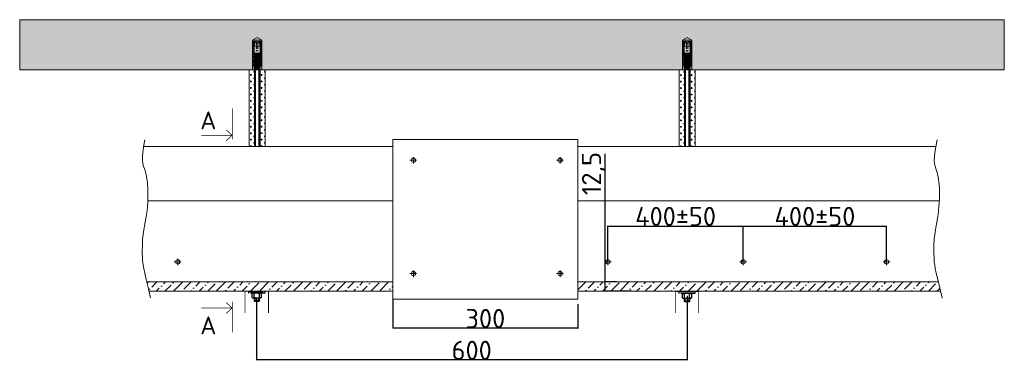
# Model space of a CAD drawing. Header units: millimetres. Extents: x 2030 to 81442, y 1212 to 89253.
# Tile 9 of 36: x 35473 to 57338, y 54964 to 62523. Entities that reach past the tile are written whole.
import ezdxf

# ---------------------------------------------------------------- set-up
doc = ezdxf.new("R2010")
doc.units = ezdxf.units.MM
doc.linetypes.add('CENTER', pattern=[50.8, 31.75, -6.35, 6.35, -6.35])
doc.linetypes.add('HIDDEN2', pattern=[4.7625, 3.175, -1.5875])
for name, color, linetype, lineweight in [('01_Техстронг Плита', 32, 'Continuous', 9), ('02_Техстронг Профиль', 7, 'Continuous', 9), ('Расходные материалы', 252, 'Continuous', 9)]:
    doc.layers.add(name, color=color, linetype=linetype, lineweight=lineweight)
for name, color, linetype, lineweight, true_color in [('Анкеры и саморезы', 7, 'Continuous', 9, 0x000000), ('Размеры и выноски', 7, 'Continuous', 9, 0x000000), ('Строительные конструкции', 7, 'Continuous', 9, 0x000000), ('Шпильки', 7, 'Continuous', 9, 0x000000)]:
    doc.layers.add(name, color=color, linetype=linetype, lineweight=lineweight, true_color=true_color)
doc.styles.add('ISOCPEUR', font='isocpeur.ttf')
doc.styles.add('MPM', font='isocpeur.ttf')
doc.dimstyles.new('ISO-25', dxfattribs={"dimtxt": 2.5, "dimasz": 2.5, "dimexe": 1.25, "dimexo": 0.625, "dimtad": 1, "dimtxsty": 'Standard', "dimcen": 2.5, "dimadec": 0, "dimazin": 0, "dimtfac": 1, "dimtmove": 0, "dimatfit": 3, "dimfxl": 1, "dimarcsym": 0})

# ---------------------------------------------------------------- blocks, each defined once
blk = doc.blocks.new('_Oblique')
at = {"color": 0, "linetype": 'ByBlock', "lineweight": -2}
blk.add_line((-0.5, -0.5), (0.5, 0.5), dxfattribs=at)
blk = doc.blocks.new('*D285')
at = {"layer": 'Defpoints', "color": 0, "transparency": 16777216}
for p in [(43757, 56318), (47871, 56212), (43757, 55676)]:
    blk.add_point(p, dxfattribs=at)
at = {"layer": 'Размеры и выноски', "color": 0, "lineweight": -2, "transparency": 16777216}
for p, q in [((43757, 56317), (43757, 55675)), ((47871, 56212), (47871, 55675)), ((47871, 55676), (43757, 55676))]:
    blk.add_line(p, q, dxfattribs=at)
at = {"layer": 'Размеры и выноски', "color": 0, "lineweight": -2, "transparency": 16777216, "xscale": 2.5, "yscale": 2.5, "zscale": 2.5, "rotation": 180}
blk.add_blockref('_Oblique', (43757, 55676), dxfattribs=at)
at = {"layer": 'Размеры и выноски', "color": 0, "lineweight": -2, "transparency": 16777216, "xscale": 2.5, "yscale": 2.5, "zscale": 2.5}
blk.add_blockref('_Oblique', (47871, 55676), dxfattribs=at)
at = {"layer": 'Размеры и выноски', "color": 0, "transparency": 16777216, "insert": (45814, 55890), "char_height": 250, "attachment_point": 5, "style": 'ISOCPEUR'}
blk.add_mtext('{\\H1.70293x;300}', dxfattribs=at)
blk = doc.blocks.new('*D280')
at = {"layer": 'Defpoints', "color": 0, "transparency": 16777216}
for p in [(48477, 56702), (48724, 56702), (49061, 56496)]:
    blk.add_point(p, dxfattribs=at)
at = {"layer": 'Размеры и выноски', "color": 0, "lineweight": -2, "transparency": 16777216}
for p, q in [((48477, 56702), (48477, 59544)), ((48724, 56702), (48476, 56702)), ((48477, 56496), (48477, 56702)), ((49061, 56496), (48476, 56496)), ((48477, 56496), (48477, 56493))]:
    blk.add_line(p, q, dxfattribs=at)
at = {"layer": 'Размеры и выноски', "color": 0, "lineweight": -2, "transparency": 16777216, "xscale": 2.5, "yscale": 2.5, "zscale": 2.5}
for p, rotation in [((48477, 56702), 270), ((48477, 56496), 90)]:
    blk.add_blockref('_Oblique', p, dxfattribs=dict(at, rotation=rotation))
at = {"layer": 'Размеры и выноски', "color": 0, "transparency": 16777216, "insert": (48221, 59107), "char_height": 250, "attachment_point": 5, "rotation": 90, "style": 'ISOCPEUR'}
blk.add_mtext('{\\H1.70293x;12,5}', dxfattribs=at)
blk = doc.blocks.new('*D281')
at = {"layer": 'Defpoints', "color": 0, "transparency": 16777216}
for p in [(51540, 57943), (48537, 57140), (51540, 57148)]:
    blk.add_point(p, dxfattribs=at)
at = {"layer": 'Размеры и выноски', "color": 0, "lineweight": -2, "transparency": 16777216}
for p, q in [((48537, 57141), (48537, 57944)), ((51540, 57149), (51540, 57944)), ((48537, 57943), (51540, 57943))]:
    blk.add_line(p, q, dxfattribs=at)
at = {"layer": 'Размеры и выноски', "color": 0, "lineweight": -2, "transparency": 16777216, "xscale": 2.5, "yscale": 2.5, "zscale": 2.5, "rotation": 180}
blk.add_blockref('_Oblique', (48537, 57943), dxfattribs=at)
at = {"layer": 'Размеры и выноски', "color": 0, "lineweight": -2, "transparency": 16777216, "xscale": 2.5, "yscale": 2.5, "zscale": 2.5}
blk.add_blockref('_Oblique', (51540, 57943), dxfattribs=at)
at = {"layer": 'Размеры и выноски', "color": 0, "transparency": 16777216, "insert": (50039, 58156), "char_height": 250, "width": 288, "attachment_point": 5, "style": 'ISOCPEUR'}
blk.add_mtext('{\\H1.70293x;400\\A1;±50}', dxfattribs=at)
blk = doc.blocks.new('*D282')
at = {"layer": 'Defpoints', "color": 0, "transparency": 16777216}
for p in [(54723, 57943), (51540, 57148), (54723, 57148)]:
    blk.add_point(p, dxfattribs=at)
at = {"layer": 'Размеры и выноски', "color": 0, "lineweight": -2, "transparency": 16777216}
for p, q in [((51540, 57149), (51540, 57944)), ((54723, 57149), (54723, 57944)), ((51540, 57943), (54723, 57943))]:
    blk.add_line(p, q, dxfattribs=at)
at = {"layer": 'Размеры и выноски', "color": 0, "lineweight": -2, "transparency": 16777216, "xscale": 2.5, "yscale": 2.5, "zscale": 2.5, "rotation": 180}
blk.add_blockref('_Oblique', (51540, 57943), dxfattribs=at)
at = {"layer": 'Размеры и выноски', "color": 0, "lineweight": -2, "transparency": 16777216, "xscale": 2.5, "yscale": 2.5, "zscale": 2.5}
blk.add_blockref('_Oblique', (54723, 57943), dxfattribs=at)
at = {"layer": 'Размеры и выноски', "color": 0, "transparency": 16777216, "insert": (53132, 58156), "char_height": 250, "attachment_point": 5, "style": 'ISOCPEUR'}
blk.add_mtext('{\\H1.70293x;400\\A1;±50}', dxfattribs=at)
blk = doc.blocks.new('*U253')
at = {"layer": 'Анкеры и саморезы', "lineweight": 5, "true_color": 0x939598}
h = blk.add_hatch(dxfattribs=at)
h.set_pattern_fill('STEEL', color=252, scale=0.8)
h.set_pattern_definition([(45, (-16380.2264, 15704.676), (-1.79605122, 1.79605122), []), (45, (-16380.2264, 15705.946), (-1.79605122, 1.79605122), [])])
h.paths.add_polyline_path([(-4, 30.6), (-2.9, 36.7), (-5.8, 36.7), (-5.8, 4.7), (-4, 4.7)])
h.paths.add_polyline_path([(5.8, 36.7), (2.9, 36.7), (4, 30.6), (4, 4.7), (5.8, 4.7)])
at = {"layer": 'Анкеры и саморезы', "color": 252, "lineweight": 5, "true_color": 0x939598}
for p, q in [((6, 38.3), (-6, 38.3)), ((-5.8, 36.7), (-5.8, 4.7)), ((-0.8, 36.7), (-5.8, 36.7)), ((-4, 30.6), (-4, 4.7)), ((-3.9, 30.6), (3.9, 30.6)), ((-3.1, 35), (3.1, 35)), ((-0.8, 36.7), (-0.8, 35)), ((5.8, 36.7), (0.8, 36.7)), ((0.8, 36.7), (0.8, 35)), ((4, 30.6), (4, 4.7)), ((5.8, 36.7), (5.8, 4.7)), ((-4, 24.3), (-5.8, 24.3)), ((-4, 19.2), (-3.6, 19.5)), ((-4, 19.2), (-3.4, 18.9)), ((-4, 18), (-3.4, 18.4)), ((-4, 18), (-3.4, 17.7)), ((-4, 16.8), (-3.4, 17.2)), ((-4, 16.8), (-3.4, 16.5)), ((-4, 15.6), (-3.4, 16)), ((-4, 15.6), (-3.4, 15.3)), ((-4, 14.4), (-3.4, 14.8)), ((-4, 14.4), (-3.4, 14.1)), ((-4, 13.2), (-3.4, 13.6)), ((-4, 13.2), (-3.4, 12.9)), ((3.9, 21.5), (-3.9, 21.5)), ((-3.4, 18.4), (-3.4, 18.9)), ((-3.4, 17.2), (-3.4, 17.7)), ((-3.4, 16), (-3.4, 16.5)), ((-3.4, 14.8), (-3.4, 15.3)), ((-3.4, 13.6), (-3.4, 14.1)), ((-3.4, 12.4), (-3.4, 12.9)), ((3.4, 19), (3.4, 19.5)), ((4, 18.6), (3.4, 19)), ((4, 18.6), (3.4, 18.3)), ((3.4, 17.8), (3.4, 18.3)), ((4, 17.4), (3.4, 17.8)), ((4, 17.4), (3.4, 17.1)), ((3.4, 16.6), (3.4, 17.1)), ((4, 16.2), (3.4, 16.6)), ((4, 16.2), (3.4, 15.9)), ((3.4, 15.4), (3.4, 15.9)), ((4, 15), (3.4, 15.4)), ((4, 15), (3.4, 14.7)), ((3.4, 14.2), (3.4, 14.7)), ((4, 13.8), (3.4, 14.2)), ((4, 13.8), (3.4, 13.5)), ((3.4, 13), (3.4, 13.5)), ((4, 12.6), (3.4, 13)), ((4, 24.3), (5.8, 24.3)), ((-3.8, 4.7), (-6, 4.7)), ((-4, 12), (-3.4, 12.4)), ((-4, 12), (-3.4, 11.7)), ((-4, 10.8), (-3.4, 11.2)), ((-4, 10.8), (-3.4, 10.5)), ((-4, 9.6), (-3.4, 10)), ((-4, 9.6), (-3.4, 9.3)), ((-4, 8.4), (-3.4, 8.8)), ((-4, 8.4), (-3.4, 8.1)), ((-4, 7.2), (-3.4, 7.6)), ((-4, 7.2), (-3.4, 6.9)), ((-4, 6), (-3.4, 6.4)), ((-4, 6), (-3.4, 5.7)), ((-4, 4.8), (-3.4, 5.2)), ((-4, 4.8), (-3.4, 4.5)), ((-4, 3.6), (-3.4, 4)), ((-4, 3.6), (-3.4, 3.3)), ((-4, 2.4), (-3.4, 2.8)), ((-4, 2.4), (-3.4, 2.1)), ((-4, 1.2), (-3.4, 1.6)), ((-4, 1.2), (-3.4, 0.9)), ((-4, 0), (-3.4, 0.4)), ((-4, 0), (-3.9, 0)), ((-3.4, 11.2), (-3.4, 11.7)), ((-3.4, 10), (-3.4, 10.5)), ((-3.4, 8.8), (-3.4, 9.3)), ((-3.4, 7.6), (-3.4, 8.1)), ((-3.4, 6.4), (-3.4, 6.9)), ((-3.4, 5.2), (-3.4, 5.7)), ((-3.4, 4), (-3.4, 4.5)), ((-3.4, 2.8), (-3.4, 3.3)), ((-3.4, 1.6), (-3.4, 2.1)), ((-3.4, 0.4), (-3.4, 0.9)), ((4, 12.6), (3.4, 12.3)), ((3.4, 11.8), (3.4, 12.3)), ((4, 11.4), (3.4, 11.8)), ((4, 11.4), (3.4, 11.1)), ((3.4, 10.6), (3.4, 11.1)), ((4, 10.2), (3.4, 10.6)), ((4, 10.2), (3.4, 9.9)), ((3.4, 9.4), (3.4, 9.9)), ((4, 9), (3.4, 9.4)), ((4, 9), (3.4, 8.7)), ((3.4, 8.2), (3.4, 8.7)), ((4, 7.8), (3.4, 8.2)), ((4, 7.8), (3.4, 7.5)), ((3.4, 7), (3.4, 7.5)), ((4, 6.6), (3.4, 7)), ((4, 6.6), (3.4, 6.3)), ((3.4, 5.8), (3.4, 6.3)), ((4, 5.4), (3.4, 5.8)), ((4, 5.4), (3.4, 5.1)), ((3.4, 4.6), (3.4, 5.1)), ((6, 4.7), (3.4, 4.7)), ((4, 4.2), (3.4, 4.6)), ((4, 4.2), (3.4, 3.9)), ((3.4, 3.4), (3.4, 3.9)), ((4, 3), (3.4, 3.4)), ((4, 3), (3.4, 2.7)), ((3.4, 2.2), (3.4, 2.7)), ((4, 1.8), (3.4, 2.2)), ((4, 1.8), (3.4, 1.5)), ((3.4, 1), (3.4, 1.5)), ((4, 0.6), (3.4, 1)), ((4, 0.6), (3.4, 0.3)), ((3.4, 0), (3.4, 0.3))]:
    blk.add_line(p, q, dxfattribs=at)
at = {"layer": 'Анкеры и саморезы', "color": 252, "lineweight": 5, "true_color": 0x939598, "extrusion": (1.22461e-16, 5.99869e-32, -1)}
for p, q in [((-4, 30.6), (-2.9, 36.7)), ((-3.9, 30.6), (-3.1, 35)), ((-3.9, 21.5), (-3.9, 30.6)), ((2.9, 36.7), (4, 30.6)), ((3.1, 35), (3.9, 30.6)), ((3.9, 30.6), (3.9, 21.5)), ((-2.6, 20.7), (-3.9, 21.5)), ((2.6, 20.3), (-2.6, 20.3)), ((3.9, 21.5), (2.6, 20.7))]:
    blk.add_line(p, q, dxfattribs=at)
at = {"layer": 'Анкеры и саморезы', "color": 252, "linetype": 'HIDDEN2', "lineweight": 5, "true_color": 0x939598}
for p, q in [((-0.8, 35), (-0.8, 25.1)), ((0.8, 35), (0.8, 25.1))]:
    blk.add_line(p, q, dxfattribs=at)
at = {"layer": 'Анкеры и саморезы', "color": 252, "lineweight": 5, "true_color": 0x939598, "extrusion": (-1.22461e-16, 4.49903e-32, -1)}
for p, q in [((4, 18.6), (-4, 18)), ((4, 17.4), (-4, 16.8)), ((4, 16.2), (-4, 15.6)), ((4, 15), (-4, 14.4)), ((4, 13.8), (-4, 13.2)), ((3.4, 19.5), (-3.4, 18.9)), ((3.4, 19.5), (-3.4, 18.9)), ((3.4, 19), (-3.4, 18.4)), ((3.4, 18.3), (-3.4, 17.7)), ((3.4, 17.8), (-3.4, 17.2)), ((3.4, 17.1), (-3.4, 16.5)), ((3.4, 16.6), (-3.4, 16)), ((3.4, 15.9), (-3.4, 15.3)), ((3.4, 15.4), (-3.4, 14.8)), ((3.4, 14.7), (-3.4, 14.1)), ((3.4, 14.2), (-3.4, 13.6)), ((3.4, 13.5), (-3.4, 12.9)), ((3.4, 13), (-3.4, 12.4)), ((4, 12.6), (-4, 12)), ((4, 11.4), (-4, 10.8)), ((4, 10.2), (-4, 9.6)), ((4, 9), (-4, 8.4)), ((4, 7.8), (-4, 7.2)), ((4, 6.6), (-4, 6)), ((4, 5.4), (-4, 4.8)), ((4, 4.2), (-4, 3.6)), ((4, 3), (-4, 2.4)), ((4, 1.8), (-4, 1.2)), ((4, 0.6), (-4, 0)), ((3.4, 12.3), (-3.4, 11.7)), ((3.4, 11.8), (-3.4, 11.2)), ((3.4, 11.1), (-3.4, 10.5)), ((3.4, 11.1), (-3.4, 10.5)), ((3.4, 10.6), (-3.4, 10)), ((3.4, 9.9), (-3.4, 9.3)), ((3.4, 9.9), (-3.4, 9.3)), ((3.4, 9.4), (-3.4, 8.8)), ((3.4, 8.7), (-3.4, 8.1)), ((3.4, 8.2), (-3.4, 7.6)), ((3.4, 7.5), (-3.4, 6.9)), ((3.4, 7), (-3.4, 6.4)), ((3.4, 6.3), (-3.4, 5.7)), ((3.4, 5.8), (-3.4, 5.2)), ((3.4, 5.1), (-3.4, 4.5)), ((3.4, 4.6), (-3.4, 4)), ((3.4, 3.9), (-3.4, 3.3)), ((3.4, 3.4), (-3.4, 2.8)), ((3.4, 2.7), (-3.4, 2.1)), ((3.4, 2.2), (-3.4, 1.6)), ((3.4, 1.5), (-3.4, 0.9)), ((3.4, 1.5), (-3.4, 0.9)), ((3.4, 1), (-3.4, 0.4)), ((3.4, 0.3), (0.4, 0)), ((3.4, 0.3), (0.4, 0))]:
    blk.add_line(p, q, dxfattribs=at)
at = {"layer": 'Анкеры и саморезы', "color": 252, "lineweight": 5, "true_color": 0x939598, "extrusion": (1.22461e-16, -5.99869e-32, -1)}
for p, q in [((3.4, 19.5), (-3.6, 19.5)), ((-2.6, 20.3), (-3.4, 19.5)), ((2.6, 20.7), (-2.6, 20.7)), ((3.4, 19.5), (2.6, 20.3))]:
    blk.add_line(p, q, dxfattribs=at)
at = {"layer": 'Анкеры и саморезы', "color": 252, "lineweight": 5, "ltscale": 5, "true_color": 0x939598}
blk.add_line((6, 0), (-6, 0), dxfattribs=at)
at = {"layer": 'Анкеры и саморезы', "color": 252, "lineweight": 5, "true_color": 0x939598}
blk.add_lwpolyline([(-6, 0), (-6, 38.3), (0, 41.8), (6, 38.3), (6, 0)], dxfattribs=at)
at = {"layer": 'Анкеры и саморезы', "color": 252, "linetype": 'HIDDEN2', "lineweight": 5, "true_color": 0x939598}
blk.add_arc((0, 25.1), 0.8, 180, 0, dxfattribs=at)
blk = doc.blocks.new('*D284')
at = {"layer": 'Defpoints', "color": 0, "transparency": 16777216}
for p in [(40729, 56349), (50292, 56396), (40729, 54971)]:
    blk.add_point(p, dxfattribs=at)
at = {"layer": 'Размеры и выноски', "color": 0, "lineweight": -2, "transparency": 16777216}
for p, q in [((40729, 56349), (40729, 54969)), ((50292, 56395), (50292, 54969)), ((50292, 54971), (40729, 54971))]:
    blk.add_line(p, q, dxfattribs=at)
at = {"layer": 'Размеры и выноски', "color": 0, "lineweight": -2, "transparency": 16777216, "xscale": 2.5, "yscale": 2.5, "zscale": 2.5, "rotation": 180}
blk.add_blockref('_Oblique', (40729, 54971), dxfattribs=at)
at = {"layer": 'Размеры и выноски', "color": 0, "lineweight": -2, "transparency": 16777216, "xscale": 2.5, "yscale": 2.5, "zscale": 2.5}
blk.add_blockref('_Oblique', (50292, 54971), dxfattribs=at)
at = {"layer": 'Размеры и выноски', "color": 0, "transparency": 16777216, "insert": (45511, 55184), "char_height": 250, "attachment_point": 5, "style": 'ISOCPEUR'}
blk.add_mtext('{\\H1.70293x;600}', dxfattribs=at)

msp = doc.modelspace()

# ---------------------------------------------------------------- hatches: boundary and pattern name
at = {"layer": '01_Техстронг Плита', "ltscale": 4}
h = msp.add_hatch(dxfattribs=at)
h.set_pattern_fill('ANSI36', color=32, scale=42.429359, angle=-180, style=0)
h.set_pattern_definition([(225, (-80784.7, -30787.66), (-71.44247, -261.95573), [336.78304, -67.3566, 0, -67.3566])])
edge = h.paths.add_edge_path()
edge.add_line((43756.519, 56702.471), (38294.481, 56702.471))
edge.add_spline(control_points=[(38294.481, 56702.471), (38297.268, 56690.676), (38300.139, 56678.579), (38303.098, 56666.168)], knot_values=[4.13882252, 4.13882252, 4.13882252, 4.13882252, 4.143279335, 4.143279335, 4.143279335, 4.143279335], degree=3, periodic=0)
edge.add_spline(control_points=[(38303.098, 56666.168), (38315.302, 56614.976), (38328.987, 56558.461), (38344.339, 56495.951)], knot_values=[4.143279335, 4.143279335, 4.143279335, 4.143279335, 4.161663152, 4.161663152, 4.161663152, 4.161663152], degree=3, periodic=0)
edge.add_line((38344.339, 56495.951), (43756.519, 56495.951))
edge.add_line((43756.519, 56495.951), (43756.519, 56702.471))
edge = h.paths.add_edge_path()
edge.add_spline(control_points=[(55922.357, 56495.951), (55903.296, 56573.614), (55886.804, 56642.025), (55872.526, 56702.471)], knot_values=[4.138412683, 4.138412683, 4.138412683, 4.138412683, 4.161159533, 4.161159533, 4.161159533, 4.161159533], degree=3, periodic=0)
edge.add_line((55872.526, 56702.471), (47868.158, 56702.471))
edge.add_line((47868.158, 56702.471), (47868.158, 56495.951))
edge.add_line((47868.158, 56495.951), (55922.357, 56495.951))
at = {"layer": 'Строительные конструкции'}
h = msp.add_hatch(dxfattribs=at)
h.set_pattern_fill('AR-CONC', color=256, scale=4.774714)
h.set_pattern_definition([(50, (-1060203.8, 253322.6), (869.8798, -76.1046), [90.9583, -1000.5414]), (355, (-1060203.8, 253322.6), (-168.2773, 912.2419), [72.76665, -800.4359]), (100.451445, (-1060131.34, 253316.2), (701.6025, 836.1373), [77.3027, -850.3301]), (46.1842, (-1060203.8, 253565.1), (1294.325, -200.7401), [136.4375, -1500.8121]), (96.63556, (-1060096, 253548.4), (1133.537, 1181.3891), [115.954, -1275.4963]), (351.18415, (-1060203.8, 253565.1), (1133.537, 1181.3891), [109.1498, -1200.6484]), (21, (-1060082.56, 253504.5), (723.91543, -488.28712), [90.9583, -1000.5414]), (326, (-1060082.6, 253504.5), (295.08704, 879.44495), [72.76665, -800.43314]), (71.451445, (-1060022.2, 253463.8), (1019.0025, 391.15783), [77.3027, -850.3286]), (37.5, (-1060203.83, 253322.58), (14.7472, 403.72617), [0, -790.73092, 0, -812.56091, 0, -803.46508]), (7.5, (-1060203.83, 253322.58), (319.04481, 478.33364), [0, -463.281, 0, -772.53926, 0, -306.22631]), (327.5, (-1060474.28, 253322.58), (647.40638, -27.35312), [0, -303.19437, 0, -945.96644, 0, -1255.2247]), (317.5, (-1060595.56, 253322.6), (707.27455, 121.40424), [0, -394.15268, 0, -628.21874, 0, -891.39145])])
h.paths.add_polyline_path([(35472.88, 62522.571), (35472.88, 61413.048), (57338.237, 61408.31), (57338.237, 62517.833), (46376.468, 62517.833)])
at = {"layer": 'Шпильки'}
h = msp.add_hatch(dxfattribs=at)
h.set_pattern_fill('CROSS', color=102, scale=11.300158)
h.set_pattern_definition([(0, (-516165.176, -217333.15), (71.756001, 71.756001), [35.878, -107.634002]), (90, (-516147.24, -217351.09), (-71.756001, 71.756001), [35.878, -107.634002])])
h.paths.add_polyline_path([(40568.201, 59709.548), (40684.44, 59709.548), (40684.44, 61412.145), (40568.201, 61412.145)])
h = msp.add_hatch(dxfattribs=at)
h.set_pattern_fill('CROSS', color=102, scale=11.300158)
h.set_pattern_definition([(0, (-515927.68, -217332.734), (71.756001, 71.756001), [35.878, -107.634002]), (90, (-515909.74, -217350.67), (-71.756001, 71.756001), [35.878, -107.634002])])
h.paths.add_polyline_path([(40805.698, 59709.548), (40921.937, 59709.548), (40922.009, 61412.047), (40805.769, 61412.047)])
h = msp.add_hatch(dxfattribs=at)
h.set_pattern_fill('CROSS', color=102, scale=11.300158)
h.set_pattern_definition([(0, (-506615.75, -217335.424), (71.756001, 71.756001), [35.878, -107.634002]), (90, (-506597.814, -217353.36), (-71.756001, 71.756001), [35.878, -107.634002])])
h.paths.add_polyline_path([(50117.624, 59707.277), (50233.864, 59707.277), (50233.863, 61409.875), (50117.624, 61409.875)])
h = msp.add_hatch(dxfattribs=at)
h.set_pattern_fill('CROSS', color=102, scale=11.300158)
h.set_pattern_definition([(0, (-506378.256, -217335.005), (71.756001, 71.756001), [35.878, -107.634002]), (90, (-506360.32, -217352.944), (-71.756001, 71.756001), [35.878, -107.634002])])
h.paths.add_polyline_path([(50355.121, 59707.277), (50471.36, 59707.277), (50471.432, 61409.777), (50355.193, 61409.777)])

# ---------------------------------------------------------------- linework, layer by layer
at = {"ltscale": 100}
for p, q in [((40805.77, 61412.493), (40684.97, 61412.493)), ((50355.193, 61410.222), (50234.394, 61410.222))]:
    msp.add_line(p, q, dxfattribs=at)
at = {"ltscale": 40}
for p, q in [((40684.97, 61412.493), (40684.97, 59709.548)), ((40700.07, 61412.493), (40700.07, 59709.548)), ((40790.67, 59709.548), (40790.67, 61412.493)), ((40805.77, 61412.493), (40805.77, 59709.548)), ((50234.394, 61410.222), (50234.394, 59707.277)), ((50249.494, 61410.222), (50249.494, 59707.277)), ((50340.093, 59707.277), (50340.093, 61410.222)), ((50355.193, 61410.222), (50355.193, 59707.277))]:
    msp.add_line(p, q, dxfattribs=at)
at = {"linetype": 'HIDDEN2', "ltscale": 100}
for p, q in [((40662.69, 56452.086), (40680.591, 56439.197)), ((40698.492, 56452.086), (40680.591, 56439.197)), ((40680.591, 56362.295), (40680.591, 56439.197)), ((40778.929, 56452.086), (40796.83, 56439.197)), ((40814.731, 56452.086), (40796.83, 56439.197)), ((40796.83, 56362.295), (40796.83, 56439.197)), ((50216.006, 56447.303), (50233.907, 56434.414)), ((50251.808, 56447.303), (50233.907, 56434.414)), ((50233.907, 56357.512), (50233.907, 56434.414)), ((50332.246, 56447.303), (50350.147, 56434.414)), ((50368.048, 56447.303), (50350.147, 56434.414)), ((50350.147, 56357.512), (50350.147, 56434.414)), ((40662.69, 56349.406), (40680.591, 56362.295)), ((40698.492, 56349.406), (40680.591, 56362.295)), ((40778.929, 56349.406), (40796.83, 56362.295)), ((40814.731, 56349.406), (40796.83, 56362.295)), ((50216.006, 56344.623), (50233.907, 56357.512)), ((50251.808, 56344.623), (50233.907, 56357.512)), ((50332.246, 56344.623), (50350.147, 56357.512)), ((50368.048, 56344.623), (50350.147, 56357.512))]:
    msp.add_line(p, q, dxfattribs=at)
at = {"linetype": 'HIDDEN2', "ltscale": 40}
for p, q in [((40678.311, 56349.406), (40678.311, 56283.973)), ((40799.11, 56283.973), (40678.311, 56283.973)), ((40678.311, 56283.973), (40693.411, 56268.873)), ((40693.411, 56349.406), (40693.411, 56268.873)), ((40784.01, 56268.873), (40693.411, 56268.873)), ((40784.01, 56268.873), (40784.01, 56349.406)), ((40799.11, 56283.973), (40784.01, 56268.873)), ((40799.11, 56283.973), (40799.11, 56349.406)), ((50231.627, 56344.623), (50231.627, 56279.19)), ((50352.427, 56279.19), (50231.627, 56279.19)), ((50231.627, 56279.19), (50246.727, 56264.09)), ((50246.727, 56344.623), (50246.727, 56264.09)), ((50337.327, 56264.09), (50246.727, 56264.09)), ((50337.327, 56264.09), (50337.327, 56344.623)), ((50352.427, 56279.19), (50337.327, 56264.09)), ((50352.427, 56279.19), (50352.427, 56344.623))]:
    msp.add_line(p, q, dxfattribs=at)
at = {"color": 7, "lineweight": 50, "const_width": 15.916}
for points in [[(40192.615, 60554.856), (40192.615, 59869.527)], [(40192.615, 59957.462), (39505.228, 59957.462)], [(40192.615, 59957.462), (40056.628, 60079.879)], [(40192.615, 59957.462), (40056.628, 59835.046)], [(40476.658, 56492.352), (40998.29, 56492.352), (40998.29, 56014.881)], [(40476.658, 56492.352), (40476.658, 56014.881)], [(50029.974, 56487.569), (50551.606, 56487.569), (50551.606, 56010.098)], [(50029.974, 56487.569), (50029.974, 56010.098)], [(40192.615, 56124.106), (40056.628, 56246.522)], [(40192.615, 56267.135), (40192.615, 55581.805)], [(40192.615, 56124.106), (39505.228, 56124.106)], [(40192.615, 56124.106), (40056.628, 56001.689)]]:
    msp.add_lwpolyline(points, dxfattribs=at)
at = {"linetype": 'HIDDEN2', "ltscale": 100}
for points in [[(40915.349, 56452.086), (40562.071, 56452.086), (40562.071, 56492.352), (40915.349, 56492.352)], [(40649.402, 56452.086), (40631.501, 56439.197), (40631.501, 56362.295), (40649.402, 56349.406), (40828.019, 56349.406), (40845.92, 56362.295), (40845.92, 56439.197), (40828.019, 56452.086)], [(50468.666, 56447.303), (50115.388, 56447.303), (50115.388, 56487.569), (50468.666, 56487.569)], [(50202.719, 56447.303), (50184.817, 56434.414), (50184.817, 56357.512), (50202.719, 56344.623), (50381.335, 56344.623), (50399.237, 56357.512), (50399.237, 56434.414), (50381.335, 56447.303)]]:
    msp.add_lwpolyline(points, close=True, dxfattribs=at)
at = {"layer": '01_Техстронг Плита', "color": 32, "ltscale": 4}
for points in [[(38225.9, 59709.548), (43756.519, 59709.548)], [(47868.158, 59709.548), (55819.147, 59709.548)], [(38317.498, 58500.281), (43756.519, 58500.457)], [(47868.158, 58500.589), (55895.535, 58500.848)], [(43756.519, 56702.471), (38295.353, 56702.471)], [(55872.526, 56702.471), (47868.158, 56702.471)], [(43756.519, 56495.951), (38344.766, 56495.951)], [(38344.766, 56495.951), (43756.519, 56495.951)], [(55922.357, 56495.951), (47868.158, 56495.951)], [(47868.158, 56495.951), (55922.357, 56495.951)]]:
    msp.add_lwpolyline(points, dxfattribs=at)
at = {"layer": '01_Техстронг Плита', "color": 5, "ltscale": 4}
msp.add_lwpolyline([(47868.158, 56317.501), (43756.519, 56317.501), (43756.519, 59864.232), (47868.158, 59864.232)], close=True, dxfattribs=at)
at = {"layer": '01_Техстронг Плита', "color": 32, "ltscale": 4}
for points in [[(38252.264, 59854.742), (38166.388, 59392.897), (38247.258, 59241.892), (38339.937, 58850.484), (38302.787, 58079.425), (38164.851, 57662.252), (38210.373, 57031.07), (38381.287, 56346.859)], [(55850.234, 59855.029), (55744.4, 59392.897), (55825.269, 59241.892), (55917.948, 58850.484), (55880.798, 58079.425), (55742.862, 57662.252), (55788.385, 57031.07), (55960.925, 56340.266)]]:
    msp.add_open_spline(points, degree=3, knots=[0, 0, 0, 0, 1, 2, 3, 4, 4.175284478, 4.175284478, 4.175284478, 4.175284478], dxfattribs=at)
at = {"layer": 'Расходные материалы', "color": 253, "linetype": 'CENTER'}
for p, q in [((44215.475, 59327.653), (44215.475, 59480.923)), ((44215.475, 59327.653), (44215.475, 59480.923)), ((47473.976, 59327.653), (47473.976, 59480.923)), ((47473.976, 59327.653), (47473.976, 59480.923)), ((44138.84, 59404.288), (44292.11, 59404.288)), ((44138.84, 59404.288), (44292.11, 59404.288)), ((47397.341, 59404.288), (47550.611, 59404.288)), ((47397.341, 59404.288), (47550.611, 59404.288)), ((38905.169, 57148.179), (39058.439, 57148.179)), ((38905.169, 57148.179), (39058.439, 57148.179)), ((38981.804, 57071.544), (38981.804, 57224.814)), ((38981.804, 57071.544), (38981.804, 57224.814)), ((48460.586, 57148.179), (48613.856, 57148.179)), ((48460.586, 57148.179), (48613.856, 57148.179)), ((48537.221, 57071.544), (48537.221, 57224.814)), ((48537.221, 57071.544), (48537.221, 57224.814)), ((51463.484, 57148.179), (51616.754, 57148.179)), ((51463.484, 57148.179), (51616.754, 57148.179)), ((51540.119, 57071.544), (51540.119, 57224.814)), ((51540.119, 57071.544), (51540.119, 57224.814)), ((54646.627, 57148.179), (54799.897, 57148.179)), ((54646.627, 57148.179), (54799.897, 57148.179)), ((54723.262, 57071.544), (54723.262, 57224.814)), ((54723.262, 57071.544), (54723.262, 57224.814)), ((44138.84, 56887.26), (44292.11, 56887.26)), ((44138.84, 56887.26), (44292.11, 56887.26)), ((44215.475, 56810.625), (44215.475, 56963.895)), ((44215.475, 56810.625), (44215.475, 56963.895)), ((47397.341, 56887.26), (47550.611, 56887.26)), ((47397.341, 56887.26), (47550.611, 56887.26)), ((47473.976, 56810.625), (47473.976, 56963.895)), ((47473.976, 56810.625), (47473.976, 56963.895))]:
    msp.add_line(p, q, dxfattribs=at)
at = {"layer": 'Расходные материалы', "color": 253, "linetype": 'Continuous'}
for centre in [(44215.475, 59404.288), (44215.475, 59404.288), (47473.976, 59404.288), (47473.976, 59404.288), (38981.804, 57148.179), (38981.804, 57148.179), (48537.221, 57148.179), (48537.221, 57148.179), (51540.119, 57148.179), (51540.119, 57148.179), (54723.262, 57148.179), (54723.262, 57148.179), (44215.475, 56887.26), (44215.475, 56887.26), (47473.976, 56887.26), (47473.976, 56887.26)]:
    msp.add_circle(centre, 48.252, dxfattribs=at)
at = {"layer": 'Строительные конструкции'}
msp.add_lwpolyline([(46376.468, 62517.833), (35472.88, 62522.571), (35472.88, 61413.048), (57338.237, 61408.31), (57338.237, 62517.833)], close=True, dxfattribs=at)
at = {"layer": 'Шпильки', "color": 102, "ltscale": 4}
for points in [[(40568.201, 61412.145), (40684.44, 61412.145), (40684.44, 59709.548), (40568.201, 59709.548)], [(40805.769, 61412.047), (40922.009, 61412.047), (40921.937, 59709.548), (40805.698, 59709.548)], [(50117.624, 61409.875), (50233.863, 61409.875), (50233.864, 59707.277), (50117.624, 59707.277)], [(50355.193, 61409.777), (50471.432, 61409.777), (50471.36, 59707.277), (50355.121, 59707.277)]]:
    msp.add_lwpolyline(points, close=True, dxfattribs=at)

# ---------------------------------------------------------------- block references
at = {"layer": 'Анкеры и саморезы', "xscale": 17.11317489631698, "yscale": 17.11317489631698, "zscale": 17.11317489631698}
for p in [(40745.19, 61412.493), (50294.613, 61410.222)]:
    msp.add_blockref('*U253', p, dxfattribs=at)

# ---------------------------------------------------------------- texts
at = {"layer": '02_Техстронг Профиль', "char_height": 397.893, "attachment_point": 1, "style": 'MPM'}
for insert in [(39482.296, 60487.536), (39482.296, 55937.269)]:
    msp.add_mtext_dynamic_manual_height_columns('А', width=4574.41298, gutter_width=19.895, heights=[251.519], dxfattribs=dict(at, insert=insert))

# ---------------------------------------------------------------- dimensions: what is measured, and where the dimension line sits
at = {"layer": 'Размеры и выноски'}
dim = msp.add_linear_dim(base=(48476.888, 56702.471), p1=(49061.474, 56495.951), p2=(48724.37, 56702.471), angle=90, text='{\\H1.70293x;12,5}', dimstyle='ISO-25', override={"dimtxt": 250, "dimtxsty": 'ISOCPEUR', "dimblk1": 'Oblique', "dimblk2": 'Oblique', "dimsah": 1, "dimatfit": 0}, dxfattribs=at)
dim.commit()
dim.dimension.update_dxf_attribs({"geometry": '*D280', "text_midpoint": (48476.888, 59106.626), "dimtype": 160})
for base, p1, p2, text, picture, middle in [((51540.119, 57942.515), (48537.221, 57140.285), (51540.119, 57148.179), '{\\H1.70293x;400\\A1;±50}', '*D281', (50038.67, 57942.515)), ((54723.262, 57942.736), (51540.119, 57148.179), (54723.262, 57148.179), '{\\H1.70293x;400\\A1;±50}', '*D282', (53131.69, 57942.736)), ((40729.359, 54970.527), (50292.027, 56395.963), (40729.359, 56349.406), '{\\H1.70293x;600}', '*D284', (45510.693, 54970.527)), ((43756.519, 55676.17), (47871.357, 56212.155), (43756.519, 56317.501), '{\\H1.70293x;300}', '*D285', (45813.938, 55676.17))]:
    dim = msp.add_linear_dim(base=base, p1=p1, p2=p2, text=text, dimstyle='ISO-25', override={"dimscale": 1, "dimtxt": 250, "dimtxsty": 'ISOCPEUR', "dimblk1": 'Oblique', "dimblk2": 'Oblique', "dimsah": 1, "dimatfit": 0}, dxfattribs=at)
    dim.commit()
    dim.dimension.update_dxf_attribs({"geometry": picture, "text_midpoint": middle, "dimtype": 160})

doc.saveas('drawing.dxf')
